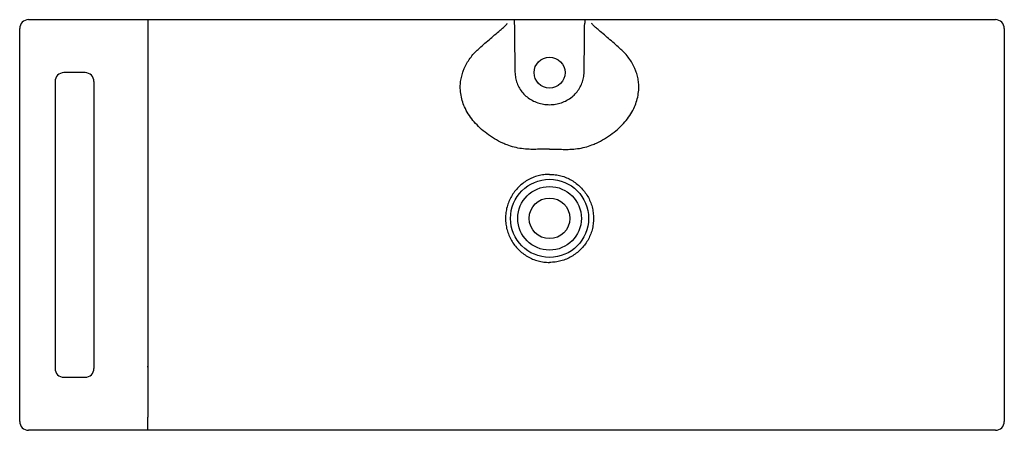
# Model space of a CAD drawing. Header units: millimetres. Extents: x 3261.99 to 3263.11, y 2378.59 to 2379.05.
import ezdxf

# ---------------------------------------------------------------- set-up
doc = ezdxf.new("R2010")
doc.units = ezdxf.units.MM
doc.layers.add('SANINDUSA', color=3, linetype='Continuous')

msp = doc.modelspace()

# ---------------------------------------------------------------- linework, layer by layer
at = {"layer": 'SANINDUSA'}
for p, q in [((3262.005, 2379.055), (3262.14, 2379.055)), ((3262.14, 2379.055), (3262.14, 2378.605)), ((3262.14, 2379.055), (3263.05, 2379.055)), ((3262.5473, 2379.055), (3262.5551, 2379.055)), ((3262.5551, 2379.055), (3262.6348, 2379.055)), ((3262.5551, 2379.055), (3262.5551, 2379.051)), ((3262.6348, 2379.055), (3262.6426, 2379.055)), ((3262.6348, 2379.055), (3262.6348, 2379.051)), ((3263.05, 2379.055), (3263.1, 2379.055)), ((3261.995, 2378.6), (3261.995, 2379.045)), ((3262.14, 2379.051), (3262.14, 2379.0375)), ((3263.11, 2379.045), (3263.11, 2378.605)), ((3262.14, 2379.0375), (3262.14, 2379.0051)), ((3262.14, 2379.0051), (3262.14, 2379.0009)), ((3262.14, 2379.0009), (3262.14, 2378.9746)), ((3262.0691, 2378.995), (3262.045, 2378.995)), ((3262.035, 2378.985), (3262.035, 2378.66)), ((3262.0791, 2378.985), (3262.0791, 2378.66)), ((3262.14, 2378.9746), (3262.14, 2378.9742)), ((3262.14, 2378.9742), (3262.14, 2378.8719)), ((3262.14, 2378.8719), (3262.14, 2378.844)), ((3262.14, 2378.844), (3262.14, 2378.8165)), ((3262.14, 2378.8165), (3262.14, 2378.7664)), ((3262.14, 2378.7664), (3262.14, 2378.6626)), ((3262.14, 2378.6615), (3262.14, 2378.6626)), ((3262.14, 2378.6615), (3262.14, 2378.6185)), ((3262.045, 2378.65), (3262.0691, 2378.65)), ((3262.14, 2378.6185), (3262.14, 2378.605)), ((3262.14, 2378.594), (3262.14, 2378.605)), ((3263.11, 2378.605), (3263.11, 2378.6)), ((3262.082, 2378.59), (3262.005, 2378.59)), ((3262.14, 2378.59), (3262.082, 2378.59)), ((3262.595, 2378.59), (3262.14, 2378.59)), ((3263.05, 2378.59), (3262.595, 2378.59)), ((3263.1, 2378.59), (3263.05, 2378.59))]:
    msp.add_line(p, q, dxfattribs=at)
at = {"layer": 'SANINDUSA', "flags": 128}
msp.add_lwpolyline([(3262.14, 2378.59), (3262.14, 2378.59), (3262.14, 2378.5903), (3262.14, 2378.5906), (3262.14, 2378.5911), (3262.14, 2378.5917), (3262.14, 2378.5924), (3262.14, 2378.5932), (3262.14, 2378.594)], dxfattribs=at)
at = {"layer": 'SANINDUSA'}
for centre, radius in [((3262.595, 2378.995), 0.0175), ((3262.595, 2378.83), 0.0442), ((3262.595, 2378.83), 0.036), ((3262.595, 2378.83), 0.023)]:
    msp.add_circle(centre, radius, dxfattribs=at)
for centre, start, end in [((3262.005, 2379.045), 90, 180), ((3263.1, 2379.045), 0, 90), ((3262.045, 2378.985), 90, 180), ((3262.045, 2378.66), 180, 270), ((3262.005, 2378.6), 180, 270), ((3263.1, 2378.6), 270, 0.0008)]:
    msp.add_arc(centre, 0.01, start, end, dxfattribs=at)
for centre, start_param, end_param in [((3262.0691, 2378.985), 0, 1.570796), ((3262.0691, 2378.66), 4.712389, 6.283185)]:
    msp.add_ellipse(centre, major_axis=(0.01, 0), ratio=0.998904, start_param=start_param, end_param=end_param, dxfattribs=at)
for points, knots in [([(3262.14, 2379.055), (3262.1657, 2379.055), (3262.2171, 2379.055), (3262.2941, 2379.055), (3262.3712, 2379.055), (3262.4556, 2379.055), (3262.5143, 2379.055), (3262.5473, 2379.055)], [0, 0, 0, 0, 0.18921, 0.37842, 0.56763, 0.75684, 1, 1, 1, 1]), ([(3262.14, 2379.055), (3262.14, 2379.0549), (3262.14, 2379.0548), (3262.14, 2379.0539), (3262.14, 2379.0525), (3262.14, 2379.0515), (3262.14, 2379.051)], [0, 0, 0, 0, 0.25, 0.500001, 0.75, 1, 1, 1, 1]), ([(3262.6426, 2379.055), (3262.6756, 2379.055), (3262.7344, 2379.055), (3262.8188, 2379.055), (3262.8958, 2379.055), (3262.9729, 2379.055), (3263.0243, 2379.055), (3263.05, 2379.055)], [0, 0, 0, 0, 0.24316, 0.43237, 0.62158, 0.81079, 1, 1, 1, 1]), ([(3262.5142, 2379.0214), (3262.5183, 2379.0251), (3262.5264, 2379.0324), (3262.5362, 2379.0404), (3262.5427, 2379.0461), (3262.5455, 2379.0487), (3262.5469, 2379.0504), (3262.5473, 2379.0508)], [0, 0, 0, 0, 0.372366, 0.746269, 0.85189, 0.957734, 1, 1, 1, 1]), ([(3262.5551, 2379.051), (3262.5552, 2379.0417), (3262.5554, 2379.0233), (3262.5557, 2379.0048), (3262.5558, 2378.9956)], [0, 0, 0, 0, 0.4999948, 1, 1, 1, 1]), ([(3262.6341, 2378.9956), (3262.6343, 2379.0048), (3262.6345, 2379.0233), (3262.6347, 2379.0417), (3262.6348, 2379.051)], [0, 0, 0, 0, 0.499999, 1, 1, 1, 1]), ([(3262.6758, 2379.0214), (3262.6717, 2379.0251), (3262.6635, 2379.0324), (3262.6538, 2379.0404), (3262.6472, 2379.0461), (3262.6444, 2379.0487), (3262.643, 2379.0504), (3262.6426, 2379.0508)], [0, 0, 0, 0, 0.372366, 0.746269, 0.85189, 0.957734, 1, 1, 1, 1]), ([(3262.595, 2378.9083), (3262.5924, 2378.9083), (3262.5873, 2378.9083), (3262.5796, 2378.9081), (3262.5716, 2378.9081), (3262.5633, 2378.9088), (3262.5549, 2378.9104), (3262.5477, 2378.9127), (3262.5403, 2378.9159), (3262.5324, 2378.92), (3262.5238, 2378.9258), (3262.5162, 2378.9322), (3262.5096, 2378.9391), (3262.504, 2378.9463), (3262.4997, 2378.9539), (3262.4965, 2378.9616), (3262.4946, 2378.9693), (3262.4938, 2378.9766), (3262.494, 2378.9834), (3262.495, 2378.9896), (3262.4965, 2378.995), (3262.4985, 2379.0004), (3262.5012, 2379.0057), (3262.505, 2379.0114), (3262.5087, 2379.016), (3262.5119, 2379.0193), (3262.5135, 2379.0208), (3262.5142, 2379.0214)], [0, 0, 0, 0, 0.037884, 0.075774, 0.113619, 0.156705, 0.19997, 0.243038, 0.271763, 0.328119, 0.384649, 0.441041, 0.49333, 0.545745, 0.597977, 0.643772, 0.689707, 0.735432, 0.769851, 0.804369, 0.838766, 0.860764, 0.895859, 0.931084, 0.966203, 0.986568, 1, 1, 1, 1]), ([(3262.595, 2378.9083), (3262.5975, 2378.9083), (3262.6027, 2378.9083), (3262.6104, 2378.9081), (3262.6184, 2378.9081), (3262.6267, 2378.9088), (3262.6351, 2378.9104), (3262.6422, 2378.9127), (3262.6497, 2378.9159), (3262.6575, 2378.92), (3262.6661, 2378.9258), (3262.6738, 2378.9322), (3262.6804, 2378.9391), (3262.6859, 2378.9463), (3262.6903, 2378.9539), (3262.6934, 2378.9616), (3262.6954, 2378.9693), (3262.6962, 2378.9766), (3262.6959, 2378.9834), (3262.695, 2378.9896), (3262.6935, 2378.995), (3262.6914, 2379.0004), (3262.6888, 2379.0057), (3262.685, 2379.0114), (3262.6812, 2379.016), (3262.6781, 2379.0193), (3262.6764, 2379.0208), (3262.6758, 2379.0214)], [0, 0, 0, 0, 0.037884, 0.075774, 0.113619, 0.156705, 0.19997, 0.243038, 0.271763, 0.328119, 0.384649, 0.441041, 0.49333, 0.545745, 0.597977, 0.643772, 0.689707, 0.735432, 0.769851, 0.804369, 0.838766, 0.860764, 0.895859, 0.931084, 0.966203, 0.986568, 1, 1, 1, 1]), ([(3262.5558, 2378.9956), (3262.556, 2378.9934), (3262.5563, 2378.9891), (3262.5581, 2378.9829), (3262.5609, 2378.9771), (3262.5647, 2378.9719), (3262.5695, 2378.9672), (3262.5752, 2378.9635), (3262.5815, 2378.9607), (3262.5881, 2378.959), (3262.5927, 2378.9588), (3262.595, 2378.9587)], [0, 0, 0, 0, 0.1114165, 0.2160569, 0.3206887, 0.4311942, 0.5417274, 0.6564535, 0.7712072, 0.8855672, 1, 1, 1, 1]), ([(3262.595, 2378.9587), (3262.5973, 2378.9588), (3262.6018, 2378.959), (3262.6085, 2378.9607), (3262.6148, 2378.9635), (3262.6205, 2378.9673), (3262.6253, 2378.9719), (3262.6291, 2378.9772), (3262.6319, 2378.983), (3262.6337, 2378.9891), (3262.634, 2378.9934), (3262.6341, 2378.9956)], [0, 0, 0, 0, 0.1147517, 0.2294301, 0.3445058, 0.4595535, 0.5700645, 0.6805479, 0.785151, 0.8897627, 1, 1, 1, 1]), ([(3262.595, 2378.8798), (3262.5928, 2378.8797), (3262.5885, 2378.8796), (3262.582, 2378.8783), (3262.5758, 2378.8762), (3262.57, 2378.8733), (3262.5645, 2378.8696), (3262.5596, 2378.8653), (3262.5553, 2378.8604), (3262.5517, 2378.855), (3262.5488, 2378.8491), (3262.5467, 2378.8429), (3262.5454, 2378.8365), (3262.545, 2378.83), (3262.5454, 2378.8234), (3262.5467, 2378.817), (3262.5488, 2378.8108), (3262.5517, 2378.805), (3262.5553, 2378.7995), (3262.5596, 2378.7946), (3262.5645, 2378.7903), (3262.57, 2378.7867), (3262.5758, 2378.7838), (3262.582, 2378.7817), (3262.5885, 2378.7804), (3262.5928, 2378.7802), (3262.595, 2378.7801)], [0, 0, 0, 0, 0.041667, 0.083333, 0.125, 0.166667, 0.208333, 0.25, 0.291667, 0.333333, 0.375, 0.416667, 0.458333, 0.5, 0.541667, 0.583333, 0.625, 0.666667, 0.708333, 0.75, 0.791667, 0.833333, 0.875, 0.916667, 0.958333, 1, 1, 1, 1]), ([(3262.595, 2378.8798), (3262.5972, 2378.8797), (3262.6015, 2378.8796), (3262.6079, 2378.8783), (3262.6141, 2378.8762), (3262.62, 2378.8733), (3262.6254, 2378.8696), (3262.6303, 2378.8653), (3262.6346, 2378.8604), (3262.6383, 2378.855), (3262.6412, 2378.8491), (3262.6433, 2378.8429), (3262.6445, 2378.8365), (3262.645, 2378.83), (3262.6445, 2378.8234), (3262.6433, 2378.817), (3262.6412, 2378.8108), (3262.6383, 2378.805), (3262.6346, 2378.7995), (3262.6303, 2378.7946), (3262.6254, 2378.7903), (3262.62, 2378.7867), (3262.6141, 2378.7838), (3262.6079, 2378.7817), (3262.6015, 2378.7804), (3262.5972, 2378.7802), (3262.595, 2378.7801)], [0, 0, 0, 0, 0.041667, 0.083333, 0.125, 0.166667, 0.208333, 0.25, 0.291667, 0.333333, 0.375, 0.416667, 0.458333, 0.5, 0.541667, 0.583333, 0.625, 0.666667, 0.708333, 0.75, 0.791667, 0.833333, 0.875, 0.916667, 0.958333, 1, 1, 1, 1])]:
    msp.add_open_spline(points, degree=3, knots=knots, dxfattribs=at)

doc.saveas('drawing.dxf')
